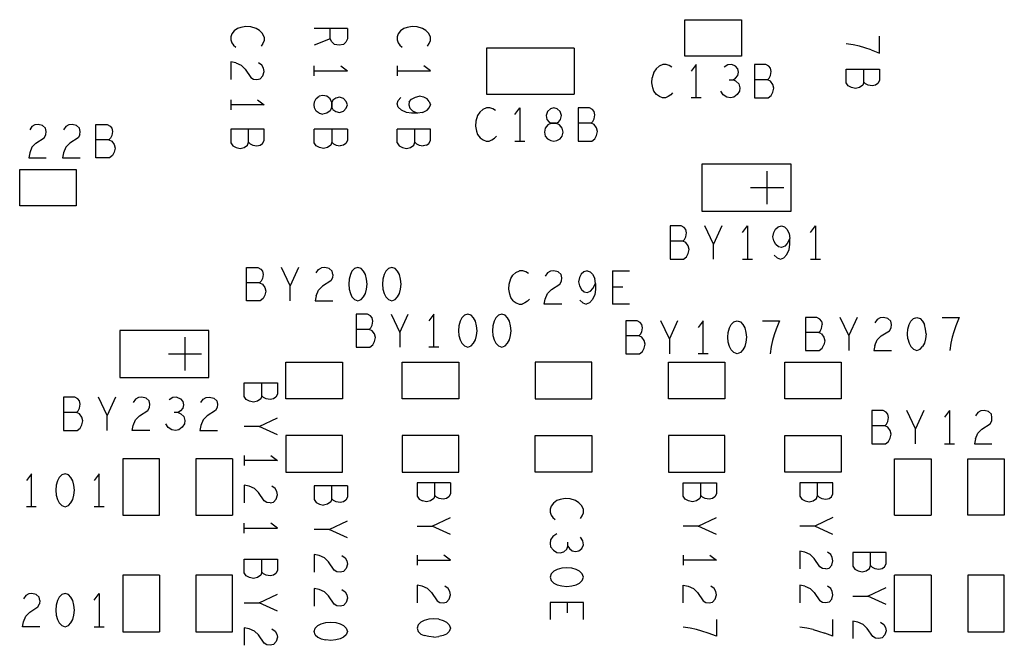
# Model space of a CAD drawing. Extents: x 17.9 to 50.9, y 20.7 to 41.7.
# Tile 7 of 15: x 29.7 to 32.7, y 32.5 to 34.4. Entities that reach past the tile are written whole.
import ezdxf

# ---------------------------------------------------------------- set-up
doc = ezdxf.new("R2010")
doc.units = 0
doc.layers.add('RVP8-IFD_F_bas', color=2, linetype='CONTINUOUS')

msp = doc.modelspace()

# ---------------------------------------------------------------- linework, layer by layer
at = {"layer": 'RVP8-IFD_F_bas'}
for points in [[(30.428, 34.312), (30.423, 34.323), (30.414, 34.332), (30.404, 34.339), (30.388, 34.344), (30.373, 34.345), (30.358, 34.342), (30.348, 34.339), (30.338, 34.331), (30.331, 34.322), (30.328, 34.313), (30.328, 34.304), (30.331, 34.295), (30.336, 34.288), (30.343, 34.282)], [(30.678, 34.339), (30.578, 34.339)], [(30.678, 34.339), (30.678, 34.307), (30.673, 34.297), (30.666, 34.29), (30.653, 34.288), (30.639, 34.29), (30.631, 34.298), (30.626, 34.307), (30.578, 34.288)], [(30.626, 34.307), (30.626, 34.339)], [(30.873, 34.345), (30.858, 34.342), (30.848, 34.339), (30.838, 34.331), (30.831, 34.322), (30.828, 34.313), (30.828, 34.304), (30.831, 34.295), (30.836, 34.288), (30.843, 34.282)], [(30.888, 34.344), (30.873, 34.345)], [(30.919, 34.285), (30.924, 34.293), (30.928, 34.302), (30.928, 34.312), (30.923, 34.323), (30.914, 34.332), (30.904, 34.339), (30.888, 34.344)], [(30.428, 34.312), (30.428, 34.302), (30.424, 34.293), (30.419, 34.285)], [(32.253, 34.274), (32.278, 34.264), (32.278, 34.315)], [(31.096, 34.279), (31.096, 34.141), (31.36, 34.141)], [(31.36, 34.279), (31.096, 34.279)], [(31.36, 34.279), (31.36, 34.141)], [(32.253, 34.274), (32.234, 34.28), (32.218, 34.285), (32.199, 34.289), (32.178, 34.292)], [(30.328, 34.238), (30.328, 34.185)], [(30.343, 34.235), (30.328, 34.238)], [(30.343, 34.235), (30.359, 34.228), (30.371, 34.216), (30.388, 34.191), (30.396, 34.186), (30.406, 34.185), (30.416, 34.187), (30.424, 34.196), (30.428, 34.209), (30.426, 34.219), (30.421, 34.228), (30.411, 34.235)], [(30.578, 34.196), (30.578, 34.226)], [(30.658, 34.226), (30.678, 34.211)], [(30.828, 34.226), (30.828, 34.196)], [(30.928, 34.211), (30.908, 34.226)], [(31.653, 34.222), (31.645, 34.227), (31.636, 34.23), (31.626, 34.23), (31.615, 34.225), (31.606, 34.217), (31.599, 34.207), (31.594, 34.19)], [(31.727, 34.13), (31.727, 34.23), (31.712, 34.21)], [(31.854, 34.207), (31.852, 34.217), (31.845, 34.225), (31.834, 34.23), (31.822, 34.229), (31.811, 34.222)], [(31.936, 34.23), (31.902, 34.23), (31.902, 34.13), (31.943, 34.13), (31.952, 34.137), (31.957, 34.147), (31.96, 34.159), (31.957, 34.17), (31.95, 34.18), (31.941, 34.184), (31.902, 34.184)], [(31.941, 34.184), (31.946, 34.189), (31.95, 34.197), (31.952, 34.209), (31.95, 34.219), (31.945, 34.225), (31.936, 34.23)], [(30.578, 34.211), (30.678, 34.211)], [(30.828, 34.211), (30.928, 34.211)], [(31.656, 34.145), (31.65, 34.139), (31.642, 34.134), (31.634, 34.13), (31.625, 34.13), (31.616, 34.134), (31.607, 34.14), (31.599, 34.15), (31.596, 34.16), (31.593, 34.175), (31.594, 34.19)], [(31.826, 34.184), (31.838, 34.184), (31.845, 34.189), (31.852, 34.197), (31.854, 34.207)], [(32.231, 34.177), (32.231, 34.216)], [(31.846, 34.18), (31.855, 34.172), (31.858, 34.16), (31.857, 34.15), (31.85, 34.14), (31.84, 34.132), (31.83, 34.13), (31.819, 34.132), (31.808, 34.139), (31.801, 34.15)], [(31.846, 34.18), (31.838, 34.184)], [(30.593, 34.084), (30.584, 34.09), (30.579, 34.1), (30.578, 34.109), (30.579, 34.118), (30.584, 34.128), (30.593, 34.135)], [(30.634, 34.095), (30.631, 34.103), (30.631, 34.116), (30.626, 34.127), (30.616, 34.135), (30.604, 34.137), (30.593, 34.135)], [(30.654, 34.132), (30.643, 34.129), (30.634, 34.123), (30.631, 34.116), (30.631, 34.103), (30.626, 34.091), (30.616, 34.084), (30.604, 34.081)], [(30.643, 34.089), (30.654, 34.086), (30.666, 34.09), (30.674, 34.099), (30.678, 34.109), (30.674, 34.119), (30.666, 34.128), (30.654, 34.132)], [(30.856, 34.086), (30.841, 34.093), (30.831, 34.102), (30.828, 34.112), (30.831, 34.122), (30.839, 34.131)], [(30.864, 34.118), (30.871, 34.126), (30.883, 34.132), (30.894, 34.135)], [(30.924, 34.119), (30.918, 34.127), (30.908, 34.132), (30.894, 34.135)], [(31.742, 34.13), (31.712, 34.13)], [(30.408, 34.124), (30.428, 34.109), (30.328, 34.109)], [(30.328, 34.124), (30.328, 34.094)], [(30.864, 34.118), (30.863, 34.109), (30.866, 34.099), (30.874, 34.091), (30.889, 34.084), (30.871, 34.084), (30.856, 34.086)], [(30.904, 34.086), (30.918, 34.093), (30.924, 34.1), (30.928, 34.109)], [(30.924, 34.119), (30.928, 34.109)], [(31.123, 34.092), (31.115, 34.097), (31.106, 34.1), (31.096, 34.1), (31.085, 34.095), (31.076, 34.087), (31.069, 34.077), (31.064, 34.06), (31.063, 34.045), (31.066, 34.03), (31.069, 34.02), (31.077, 34.01), (31.086, 34.004), (31.095, 34), (31.104, 34), (31.112, 34.004), (31.12, 34.009), (31.126, 34.015)], [(31.182, 34.08), (31.197, 34.1)], [(31.197, 34.1), (31.197, 34)], [(31.372, 34.1), (31.372, 34), (31.413, 34), (31.422, 34.007), (31.427, 34.017), (31.43, 34.029), (31.427, 34.04), (31.42, 34.05), (31.411, 34.054), (31.372, 34.054)], [(31.411, 34.054), (31.416, 34.059), (31.42, 34.067), (31.422, 34.079), (31.42, 34.089), (31.415, 34.095), (31.406, 34.1), (31.372, 34.1)], [(30.593, 34.084), (30.604, 34.081)], [(30.634, 34.095), (30.643, 34.089)], [(30.904, 34.086), (30.889, 34.084)], [(29.773, 34.029), (29.771, 34.039), (29.762, 34.047), (29.749, 34.05), (29.739, 34.049), (29.73, 34.044), (29.723, 34.034)], [(29.874, 34.019), (29.875, 34.029), (29.873, 34.039), (29.864, 34.047), (29.851, 34.05), (29.841, 34.049), (29.832, 34.044), (29.825, 34.034)], [(29.963, 33.95), (29.922, 33.95), (29.922, 34.05), (29.956, 34.05)], [(29.956, 34.05), (29.965, 34.045), (29.97, 34.039), (29.972, 34.029), (29.97, 34.017), (29.966, 34.009)], [(29.742, 33.994), (29.767, 34.01), (29.772, 34.019), (29.773, 34.029)], [(29.874, 34.019), (29.869, 34.01), (29.844, 33.994), (29.832, 33.982), (29.825, 33.965), (29.822, 33.95), (29.875, 33.95)], [(30.328, 34.036), (30.328, 33.995), (30.334, 33.986), (30.344, 33.981), (30.356, 33.978), (30.368, 33.981), (30.378, 33.988), (30.381, 33.997), (30.381, 34.036)], [(30.381, 33.997), (30.386, 33.992), (30.394, 33.988), (30.406, 33.986), (30.416, 33.988), (30.423, 33.993), (30.428, 34.002), (30.428, 34.036), (30.328, 34.036)], [(30.606, 33.978), (30.594, 33.981), (30.584, 33.986), (30.578, 33.995), (30.578, 34.036)], [(30.678, 34.036), (30.578, 34.036)], [(30.631, 34.036), (30.631, 33.997), (30.628, 33.988), (30.618, 33.981), (30.606, 33.978)], [(30.678, 34.036), (30.678, 34.002), (30.673, 33.993), (30.666, 33.988), (30.656, 33.986)], [(30.828, 33.995), (30.834, 33.986), (30.844, 33.981), (30.856, 33.978), (30.868, 33.981), (30.878, 33.988), (30.881, 33.997), (30.881, 34.036)], [(30.828, 33.995), (30.828, 34.036)], [(30.916, 33.988), (30.923, 33.993), (30.928, 34.002), (30.928, 34.036), (30.828, 34.036)], [(29.742, 33.994), (29.73, 33.982), (29.723, 33.965), (29.72, 33.95), (29.773, 33.95)], [(29.966, 34.009), (29.961, 34.004), (29.922, 34.004)], [(29.961, 34.004), (29.97, 34), (29.977, 33.99), (29.98, 33.979), (29.977, 33.967), (29.972, 33.957), (29.963, 33.95)], [(30.631, 33.997), (30.636, 33.992), (30.644, 33.988), (30.656, 33.986)], [(30.881, 33.997), (30.886, 33.992), (30.894, 33.988), (30.906, 33.986)], [(30.916, 33.988), (30.906, 33.986)], [(31.182, 34), (31.212, 34)], [(31.94, 33.81), (31.94, 33.91)], [(31.89, 33.86), (31.99, 33.86)], [(31.687, 33.699), (31.692, 33.704), (31.696, 33.712), (31.698, 33.724), (31.696, 33.734), (31.691, 33.74), (31.682, 33.745), (31.648, 33.745), (31.648, 33.645)], [(31.779, 33.645), (31.779, 33.69), (31.753, 33.745)], [(31.804, 33.745), (31.779, 33.69)], [(31.866, 33.725), (31.881, 33.745), (31.881, 33.645)], [(31.961, 33.657), (31.97, 33.649), (31.98, 33.645), (31.99, 33.649), (31.999, 33.659), (32.006, 33.674), (32.008, 33.689), (32.008, 33.707), (32, 33.692), (31.993, 33.684), (31.983, 33.68), (31.974, 33.682), (31.966, 33.689), (31.96, 33.7), (31.957, 33.712), (31.96, 33.725), (31.965, 33.735), (31.973, 33.742), (31.983, 33.745), (31.992, 33.742), (31.999, 33.735), (32.006, 33.722), (32.008, 33.707)], [(32.07, 33.725), (32.085, 33.745), (32.085, 33.645)], [(31.648, 33.645), (31.689, 33.645), (31.698, 33.652), (31.703, 33.662), (31.706, 33.674), (31.703, 33.685), (31.696, 33.695), (31.687, 33.699), (31.648, 33.699)], [(31.866, 33.645), (31.896, 33.645)], [(32.07, 33.645), (32.1, 33.645)], [(30.416, 33.52), (30.375, 33.52), (30.375, 33.62), (30.409, 33.62), (30.418, 33.615), (30.423, 33.609), (30.425, 33.599), (30.423, 33.587), (30.419, 33.579), (30.414, 33.574), (30.375, 33.574)], [(30.506, 33.52), (30.506, 33.565), (30.48, 33.62)], [(30.531, 33.62), (30.506, 33.565)], [(30.584, 33.604), (30.591, 33.614), (30.6, 33.619)], [(30.634, 33.599), (30.633, 33.589), (30.628, 33.58), (30.603, 33.564), (30.591, 33.552)], [(30.634, 33.599), (30.632, 33.609), (30.623, 33.617), (30.61, 33.62), (30.6, 33.619)], [(30.812, 33.62), (30.802, 33.617), (30.794, 33.609), (30.789, 33.599), (30.785, 33.585), (30.784, 33.57), (30.785, 33.555), (30.789, 33.542), (30.794, 33.532), (30.802, 33.524), (30.812, 33.52), (30.822, 33.524), (30.829, 33.532), (30.835, 33.542), (30.838, 33.555)], [(30.835, 33.599), (30.829, 33.609), (30.822, 33.617), (30.812, 33.62)], [(30.838, 33.555), (30.84, 33.57), (30.838, 33.585), (30.835, 33.599)], [(31.177, 33.52), (31.169, 33.53), (31.166, 33.54), (31.163, 33.555), (31.164, 33.57), (31.169, 33.587), (31.176, 33.597), (31.185, 33.605), (31.196, 33.61)], [(31.223, 33.602), (31.215, 33.607), (31.206, 33.61), (31.196, 33.61)], [(31.323, 33.51), (31.27, 33.51), (31.273, 33.525), (31.28, 33.542), (31.292, 33.554), (31.317, 33.57), (31.322, 33.579), (31.323, 33.589), (31.321, 33.599), (31.312, 33.607), (31.299, 33.61), (31.289, 33.609), (31.28, 33.604), (31.273, 33.594)], [(31.399, 33.61), (31.389, 33.607), (31.381, 33.6), (31.376, 33.59), (31.373, 33.577), (31.376, 33.565), (31.382, 33.554), (31.39, 33.547), (31.399, 33.545)], [(31.399, 33.61), (31.408, 33.607), (31.415, 33.6), (31.422, 33.587)], [(31.475, 33.61), (31.526, 33.61)], [(31.475, 33.61), (31.475, 33.51)], [(30.414, 33.574), (30.423, 33.57), (30.43, 33.56), (30.433, 33.549), (30.43, 33.537), (30.425, 33.527), (30.416, 33.52)], [(31.399, 33.545), (31.409, 33.549), (31.416, 33.557), (31.424, 33.572), (31.424, 33.554), (31.422, 33.539)], [(31.424, 33.572), (31.422, 33.587)], [(30.584, 33.535), (30.591, 33.552)], [(31.422, 33.539), (31.415, 33.524), (31.406, 33.514), (31.396, 33.51)], [(31.475, 33.562), (31.506, 33.562)], [(30.584, 33.535), (30.581, 33.52), (30.634, 33.52)], [(31.177, 33.52), (31.186, 33.514), (31.195, 33.51), (31.204, 33.51)], [(31.226, 33.525), (31.22, 33.519), (31.212, 33.514), (31.204, 33.51)], [(31.377, 33.522), (31.386, 33.514), (31.396, 33.51)], [(31.526, 33.51), (31.475, 33.51)], [(30.705, 33.48), (30.705, 33.38), (30.746, 33.38), (30.755, 33.387), (30.76, 33.397), (30.763, 33.409), (30.76, 33.42), (30.753, 33.43), (30.744, 33.434), (30.705, 33.434)], [(30.744, 33.434), (30.749, 33.439), (30.753, 33.447), (30.755, 33.459), (30.753, 33.469), (30.748, 33.475), (30.739, 33.48), (30.705, 33.48)], [(30.81, 33.48), (30.836, 33.425), (30.836, 33.38)], [(30.836, 33.425), (30.861, 33.48)], [(30.938, 33.38), (30.938, 33.48), (30.923, 33.46)], [(31.563, 33.449), (31.558, 33.455), (31.549, 33.46), (31.515, 33.46), (31.515, 33.36), (31.556, 33.36), (31.565, 33.367), (31.57, 33.377), (31.573, 33.389), (31.57, 33.4), (31.563, 33.41), (31.554, 33.414), (31.515, 33.414)], [(31.554, 33.414), (31.559, 33.419), (31.563, 33.427), (31.565, 33.439), (31.563, 33.449)], [(31.646, 33.405), (31.62, 33.46)], [(31.671, 33.46), (31.646, 33.405), (31.646, 33.36)], [(31.748, 33.36), (31.748, 33.46), (31.733, 33.44)], [(31.926, 33.46), (31.977, 33.46)], [(31.977, 33.46), (31.967, 33.435), (31.961, 33.417), (31.956, 33.4), (31.952, 33.382), (31.949, 33.36)], [(32.089, 33.47), (32.055, 33.47), (32.055, 33.37), (32.096, 33.37), (32.105, 33.377)], [(32.098, 33.465), (32.089, 33.47)], [(32.103, 33.459), (32.098, 33.465)], [(32.103, 33.459), (32.105, 33.449)], [(32.103, 33.437), (32.105, 33.449)], [(32.186, 33.415), (32.16, 33.47)], [(32.211, 33.47), (32.186, 33.415), (32.186, 33.37)], [(32.264, 33.385), (32.271, 33.402), (32.283, 33.414), (32.308, 33.43), (32.313, 33.439), (32.314, 33.449), (32.312, 33.459), (32.303, 33.467), (32.29, 33.47), (32.28, 33.469), (32.271, 33.464), (32.264, 33.454)], [(32.363, 33.405), (32.362, 33.42), (32.363, 33.435), (32.367, 33.449), (32.372, 33.459), (32.38, 33.467), (32.39, 33.47), (32.4, 33.467)], [(32.4, 33.467), (32.407, 33.459), (32.413, 33.449)], [(32.418, 33.42), (32.416, 33.435), (32.413, 33.449)], [(32.466, 33.47), (32.517, 33.47), (32.507, 33.445), (32.501, 33.427), (32.496, 33.41), (32.492, 33.392), (32.489, 33.37)], [(32.094, 33.424), (32.055, 33.424)], [(32.094, 33.424), (32.099, 33.429), (32.103, 33.437)], [(32.103, 33.42), (32.094, 33.424)], [(32.103, 33.42), (32.11, 33.41), (32.113, 33.399), (32.11, 33.387)], [(32.418, 33.42), (32.416, 33.405), (32.413, 33.392), (32.407, 33.382)], [(30.19, 33.31), (30.19, 33.41)], [(32.363, 33.405), (32.367, 33.392), (32.372, 33.382), (32.38, 33.374), (32.39, 33.37), (32.4, 33.374), (32.407, 33.382)], [(30.14, 33.36), (30.24, 33.36)], [(30.953, 33.38), (30.923, 33.38)], [(31.763, 33.36), (31.733, 33.36)], [(32.105, 33.377), (32.11, 33.387)], [(32.264, 33.385), (32.261, 33.37)], [(32.261, 33.37), (32.314, 33.37)], [(30.421, 33.234), (30.421, 33.273)], [(29.864, 33.184), (29.869, 33.189), (29.873, 33.197), (29.875, 33.209), (29.873, 33.219), (29.868, 33.225), (29.859, 33.23), (29.825, 33.23), (29.825, 33.13)], [(29.956, 33.13), (29.956, 33.175), (29.93, 33.23)], [(29.981, 33.23), (29.956, 33.175)], [(30.084, 33.13), (30.031, 33.13), (30.034, 33.145), (30.041, 33.162), (30.053, 33.174), (30.078, 33.19), (30.083, 33.199), (30.084, 33.209), (30.082, 33.219), (30.073, 33.227), (30.06, 33.23), (30.05, 33.229), (30.041, 33.224), (30.034, 33.214)], [(30.165, 33.23), (30.153, 33.229), (30.142, 33.222)], [(30.165, 33.23), (30.176, 33.225), (30.183, 33.217), (30.185, 33.207), (30.183, 33.197), (30.176, 33.189), (30.169, 33.184), (30.157, 33.184)], [(30.238, 33.214), (30.245, 33.224), (30.254, 33.229), (30.264, 33.23), (30.277, 33.227), (30.286, 33.219), (30.288, 33.209), (30.287, 33.199), (30.282, 33.19), (30.257, 33.174), (30.245, 33.162), (30.238, 33.145), (30.235, 33.13), (30.288, 33.13)], [(29.825, 33.13), (29.866, 33.13), (29.875, 33.137), (29.88, 33.147), (29.883, 33.159), (29.88, 33.17), (29.873, 33.18), (29.864, 33.184), (29.825, 33.184)], [(30.169, 33.184), (30.177, 33.18), (30.186, 33.172), (30.189, 33.16), (30.188, 33.15), (30.181, 33.14), (30.171, 33.132), (30.161, 33.13), (30.15, 33.132), (30.139, 33.139), (30.132, 33.15)], [(32.294, 33.144), (32.299, 33.149), (32.303, 33.157), (32.305, 33.169), (32.303, 33.179), (32.298, 33.185), (32.289, 33.19), (32.255, 33.19), (32.255, 33.09)], [(32.386, 33.09), (32.386, 33.135), (32.36, 33.19)], [(32.411, 33.19), (32.386, 33.135)], [(32.488, 33.19), (32.473, 33.17)], [(32.488, 33.19), (32.488, 33.09)], [(32.566, 33.105), (32.573, 33.122), (32.585, 33.134), (32.61, 33.15), (32.615, 33.159), (32.616, 33.169), (32.614, 33.179), (32.605, 33.187), (32.592, 33.19), (32.582, 33.189), (32.573, 33.184), (32.566, 33.174)], [(30.413, 33.142), (30.468, 33.168)], [(30.468, 33.117), (30.413, 33.142), (30.368, 33.142)], [(32.255, 33.09), (32.296, 33.09), (32.305, 33.097), (32.31, 33.107), (32.313, 33.119), (32.31, 33.13), (32.303, 33.14), (32.294, 33.144), (32.255, 33.144)], [(32.566, 33.105), (32.563, 33.09)], [(32.473, 33.09), (32.503, 33.09)], [(32.563, 33.09), (32.616, 33.09)], [(30.223, 33.045), (30.223, 32.875), (30.333, 32.875)], [(30.333, 33.045), (30.223, 33.045)], [(30.333, 33.045), (30.333, 32.875)], [(30.368, 33.055), (30.368, 33.025)], [(30.468, 33.04), (30.368, 33.04)], [(30.448, 33.055), (30.468, 33.04)], [(32.323, 32.875), (32.323, 33.045)], [(32.323, 33.045), (32.433, 33.045), (32.433, 32.875)], [(29.728, 32.9), (29.728, 33), (29.713, 32.98)], [(29.932, 32.9), (29.932, 33), (29.917, 32.98)], [(30.446, 32.912), (30.436, 32.913), (30.428, 32.918), (30.411, 32.943), (30.399, 32.955), (30.383, 32.962), (30.368, 32.965), (30.368, 32.912)], [(30.446, 32.912), (30.456, 32.914), (30.464, 32.923), (30.468, 32.936), (30.466, 32.946), (30.461, 32.955), (30.451, 32.962)], [(30.578, 32.963), (30.578, 32.922), (30.584, 32.913), (30.594, 32.908), (30.606, 32.905)], [(30.678, 32.963), (30.578, 32.963)], [(30.631, 32.924), (30.631, 32.963)], [(30.678, 32.963), (30.678, 32.929), (30.673, 32.92), (30.666, 32.915)], [(30.888, 32.973), (30.888, 32.932), (30.894, 32.923), (30.904, 32.918)], [(30.988, 32.973), (30.888, 32.973)], [(30.941, 32.934), (30.941, 32.973)], [(30.988, 32.973), (30.988, 32.939), (30.983, 32.93), (30.976, 32.925)], [(31.741, 32.934), (31.741, 32.973)], [(32.038, 32.973), (32.038, 32.932), (32.044, 32.923), (32.054, 32.918), (32.066, 32.915), (32.078, 32.918), (32.088, 32.925), (32.091, 32.934), (32.091, 32.973)], [(32.104, 32.925), (32.116, 32.923), (32.126, 32.925), (32.133, 32.93), (32.138, 32.939), (32.138, 32.973), (32.038, 32.973)], [(30.666, 32.915), (30.656, 32.913), (30.644, 32.915), (30.636, 32.919), (30.631, 32.924), (30.628, 32.915), (30.618, 32.908), (30.606, 32.905)], [(30.976, 32.925), (30.966, 32.923), (30.954, 32.925), (30.946, 32.929), (30.941, 32.934), (30.938, 32.925), (30.928, 32.918), (30.916, 32.915), (30.904, 32.918)], [(31.348, 32.924), (31.333, 32.925), (31.318, 32.922), (31.308, 32.919), (31.298, 32.911), (31.291, 32.902), (31.288, 32.893), (31.288, 32.884), (31.291, 32.875), (31.296, 32.868), (31.303, 32.862)], [(31.379, 32.865), (31.384, 32.873), (31.388, 32.882), (31.388, 32.892), (31.383, 32.903), (31.374, 32.912), (31.364, 32.919), (31.348, 32.924)], [(32.091, 32.934), (32.096, 32.929), (32.104, 32.925)], [(29.743, 32.9), (29.713, 32.9)], [(29.947, 32.9), (29.917, 32.9)], [(30.678, 32.807), (30.623, 32.832), (30.678, 32.858)], [(30.988, 32.817), (30.933, 32.842), (30.988, 32.868)], [(31.733, 32.842), (31.788, 32.868)], [(32.138, 32.868), (32.083, 32.842), (32.038, 32.842)], [(32.323, 32.875), (32.433, 32.875)], [(30.368, 32.821), (30.368, 32.851)], [(30.368, 32.836), (30.468, 32.836), (30.448, 32.851)], [(30.623, 32.832), (30.578, 32.832)], [(30.888, 32.842), (30.933, 32.842)], [(31.788, 32.817), (31.733, 32.842), (31.688, 32.842)], [(32.138, 32.817), (32.083, 32.842)], [(31.308, 32.819), (31.296, 32.811), (31.289, 32.801), (31.288, 32.79), (31.289, 32.78), (31.298, 32.77), (31.308, 32.763), (31.318, 32.762), (31.329, 32.765), (31.338, 32.773), (31.341, 32.782), (31.341, 32.794)], [(31.341, 32.782), (31.346, 32.775), (31.354, 32.768), (31.364, 32.766), (31.374, 32.768), (31.383, 32.775), (31.388, 32.786), (31.386, 32.798), (31.379, 32.809)], [(30.418, 32.695), (30.408, 32.688), (30.396, 32.685), (30.384, 32.688), (30.374, 32.693), (30.368, 32.702), (30.368, 32.743), (30.468, 32.743), (30.468, 32.709), (30.463, 32.7), (30.456, 32.695), (30.446, 32.693)], [(30.421, 32.704), (30.421, 32.743)], [(30.578, 32.757), (30.578, 32.704)], [(30.593, 32.754), (30.578, 32.757)], [(30.656, 32.704), (30.646, 32.705), (30.638, 32.71), (30.621, 32.735), (30.609, 32.747), (30.593, 32.754)], [(30.661, 32.754), (30.671, 32.747), (30.676, 32.738), (30.678, 32.728), (30.674, 32.715), (30.666, 32.706), (30.656, 32.704)], [(30.888, 32.755), (30.888, 32.725)], [(30.888, 32.74), (30.988, 32.74)], [(30.988, 32.74), (30.968, 32.755)], [(31.688, 32.755), (31.688, 32.725)], [(31.788, 32.74), (31.688, 32.74)], [(31.768, 32.755), (31.788, 32.74)], [(32.038, 32.767), (32.038, 32.714)], [(32.098, 32.72), (32.081, 32.745), (32.069, 32.757), (32.053, 32.764), (32.038, 32.767)], [(32.116, 32.714), (32.126, 32.716), (32.134, 32.725), (32.138, 32.738), (32.136, 32.748), (32.131, 32.757), (32.121, 32.764)], [(32.198, 32.763), (32.198, 32.722), (32.204, 32.713), (32.214, 32.708), (32.226, 32.705), (32.238, 32.708), (32.248, 32.715), (32.251, 32.724), (32.251, 32.763)], [(32.251, 32.724), (32.256, 32.719), (32.264, 32.715), (32.276, 32.713), (32.286, 32.715), (32.293, 32.72), (32.298, 32.729), (32.298, 32.763), (32.198, 32.763)], [(32.116, 32.714), (32.106, 32.715), (32.098, 32.72)], [(30.003, 32.695), (30.003, 32.525), (30.113, 32.525)], [(30.113, 32.695), (30.003, 32.695)], [(30.113, 32.695), (30.113, 32.525)], [(30.426, 32.699), (30.421, 32.704), (30.418, 32.695)], [(30.446, 32.693), (30.434, 32.695), (30.426, 32.699)], [(32.433, 32.525), (32.323, 32.525), (32.323, 32.695)], [(32.433, 32.695), (32.323, 32.695)], [(32.433, 32.695), (32.433, 32.525)], [(30.578, 32.655), (30.578, 32.602)], [(30.593, 32.652), (30.578, 32.655)], [(30.656, 32.602), (30.646, 32.603), (30.638, 32.608), (30.621, 32.633), (30.609, 32.645), (30.593, 32.652)], [(30.661, 32.652), (30.671, 32.645), (30.676, 32.636), (30.678, 32.626), (30.674, 32.613), (30.666, 32.604), (30.656, 32.602)], [(30.888, 32.665), (30.888, 32.612)], [(30.931, 32.643), (30.919, 32.655), (30.903, 32.662), (30.888, 32.665)], [(30.931, 32.643), (30.948, 32.618), (30.956, 32.613), (30.966, 32.612), (30.976, 32.614), (30.984, 32.623), (30.988, 32.636), (30.986, 32.646), (30.981, 32.655), (30.971, 32.662)], [(31.688, 32.612), (31.688, 32.665), (31.703, 32.662), (31.719, 32.655), (31.731, 32.643), (31.748, 32.618), (31.756, 32.613), (31.766, 32.612), (31.776, 32.614), (31.784, 32.623), (31.788, 32.636), (31.786, 32.646), (31.781, 32.655), (31.771, 32.662)], [(32.038, 32.665), (32.038, 32.612)], [(32.053, 32.662), (32.038, 32.665)], [(32.053, 32.662), (32.069, 32.655), (32.081, 32.643), (32.098, 32.618)], [(32.126, 32.614), (32.134, 32.623), (32.138, 32.636), (32.136, 32.646), (32.131, 32.655), (32.121, 32.662)], [(32.198, 32.632), (32.243, 32.632), (32.298, 32.658)], [(29.754, 32.619), (29.752, 32.629), (29.743, 32.637), (29.73, 32.64), (29.72, 32.639), (29.711, 32.634), (29.704, 32.624)], [(29.917, 32.62), (29.932, 32.64), (29.932, 32.54)], [(30.368, 32.612), (30.413, 32.612), (30.468, 32.638)], [(32.298, 32.607), (32.243, 32.632)], [(29.754, 32.54), (29.701, 32.54), (29.704, 32.555), (29.711, 32.572), (29.723, 32.584), (29.748, 32.6), (29.753, 32.609)], [(29.754, 32.619), (29.753, 32.609)], [(30.468, 32.587), (30.413, 32.612)], [(31.388, 32.562), (31.388, 32.613), (31.288, 32.613), (31.288, 32.562)], [(31.339, 32.613), (31.339, 32.582)], [(32.126, 32.614), (32.116, 32.612), (32.106, 32.613), (32.098, 32.618)], [(30.923, 32.563), (30.909, 32.559), (30.899, 32.554)], [(30.953, 32.563), (30.938, 32.564), (30.923, 32.563)], [(30.953, 32.563), (30.966, 32.559), (30.976, 32.554), (30.984, 32.546), (30.988, 32.536), (30.984, 32.526), (30.976, 32.518), (30.966, 32.513), (30.953, 32.51)], [(31.788, 32.562), (31.788, 32.511)], [(32.138, 32.511), (32.138, 32.562)], [(29.917, 32.54), (29.947, 32.54)], [(30.428, 32.49), (30.411, 32.515), (30.399, 32.527), (30.383, 32.534), (30.368, 32.537), (30.368, 32.484)], [(30.451, 32.534), (30.461, 32.527), (30.466, 32.518), (30.468, 32.508), (30.464, 32.495), (30.456, 32.486), (30.446, 32.484), (30.436, 32.485), (30.428, 32.49)], [(30.581, 32.516), (30.578, 32.526), (30.581, 32.536), (30.589, 32.544), (30.599, 32.549)], [(30.599, 32.549), (30.613, 32.553), (30.628, 32.554), (30.643, 32.553), (30.656, 32.549), (30.666, 32.544), (30.674, 32.536), (30.678, 32.526)], [(30.899, 32.554), (30.891, 32.546), (30.888, 32.536), (30.891, 32.526), (30.899, 32.518), (30.909, 32.513)], [(31.788, 32.511), (31.763, 32.521), (31.744, 32.527), (31.728, 32.532), (31.709, 32.536), (31.688, 32.539)], [(32.078, 32.532), (32.059, 32.536), (32.038, 32.539)], [(32.078, 32.532), (32.094, 32.527), (32.113, 32.521)], [(32.276, 32.504), (32.266, 32.505), (32.258, 32.51), (32.241, 32.535), (32.229, 32.547), (32.213, 32.554), (32.198, 32.557), (32.198, 32.504)], [(32.281, 32.554), (32.291, 32.547), (32.296, 32.538), (32.298, 32.528), (32.294, 32.515), (32.286, 32.506), (32.276, 32.504)], [(30.581, 32.516), (30.589, 32.508), (30.599, 32.503), (30.613, 32.5)], [(30.678, 32.526), (30.674, 32.516), (30.666, 32.508), (30.656, 32.503), (30.643, 32.5), (30.628, 32.498), (30.613, 32.5)], [(30.938, 32.508), (30.923, 32.51), (30.909, 32.513)], [(30.938, 32.508), (30.953, 32.51)], [(32.138, 32.511), (32.113, 32.521)]]:
    msp.add_lwpolyline(points, dxfattribs=at)
for points in [[(31.863, 34.255), (31.693, 34.255), (31.693, 34.365), (31.863, 34.365), (31.863, 34.255)], [(32.256, 34.166), (32.244, 34.168), (32.236, 34.172), (32.231, 34.177), (32.228, 34.168), (32.218, 34.161), (32.206, 34.158), (32.194, 34.161), (32.184, 34.166), (32.178, 34.175), (32.178, 34.216), (32.278, 34.216), (32.278, 34.182), (32.273, 34.173), (32.266, 34.168), (32.256, 34.166)], [(31.299, 34.1), (31.289, 34.097), (31.28, 34.089), (31.276, 34.077), (31.278, 34.065), (31.285, 34.057), (31.292, 34.054), (31.281, 34.049), (31.273, 34.039), (31.271, 34.027), (31.273, 34.015), (31.28, 34.007), (31.29, 34.002), (31.299, 34), (31.308, 34.002), (31.318, 34.007), (31.324, 34.015), (31.327, 34.027), (31.324, 34.039), (31.316, 34.049), (31.305, 34.054), (31.292, 34.054), (31.305, 34.054), (31.313, 34.057), (31.319, 34.065), (31.322, 34.077), (31.318, 34.089), (31.309, 34.097), (31.299, 34.1)], [(31.744, 33.789), (32.012, 33.789), (32.012, 33.931), (31.744, 33.931), (31.744, 33.789)], [(29.693, 33.805), (29.693, 33.915), (29.863, 33.915), (29.863, 33.805), (29.693, 33.805)], [(30.733, 33.599), (30.727, 33.609), (30.72, 33.617), (30.71, 33.62), (30.7, 33.617), (30.692, 33.609), (30.687, 33.599), (30.683, 33.585), (30.682, 33.57), (30.683, 33.555), (30.687, 33.542), (30.692, 33.532), (30.7, 33.524), (30.71, 33.52), (30.72, 33.524), (30.727, 33.532), (30.733, 33.542), (30.736, 33.555), (30.738, 33.57), (30.736, 33.585), (30.733, 33.599)], [(31.013, 33.445), (31.012, 33.43), (31.013, 33.415), (31.017, 33.402), (31.022, 33.392), (31.03, 33.384), (31.04, 33.38), (31.05, 33.384), (31.057, 33.392), (31.063, 33.402), (31.066, 33.415), (31.068, 33.43), (31.066, 33.445), (31.063, 33.459), (31.057, 33.469), (31.05, 33.477), (31.04, 33.48), (31.03, 33.477), (31.022, 33.469), (31.017, 33.459), (31.013, 33.445)], [(31.114, 33.43), (31.115, 33.415), (31.119, 33.402), (31.124, 33.392), (31.132, 33.384), (31.142, 33.38), (31.152, 33.384), (31.159, 33.392), (31.165, 33.402), (31.168, 33.415), (31.17, 33.43), (31.168, 33.445), (31.165, 33.459), (31.159, 33.469), (31.152, 33.477), (31.142, 33.48), (31.132, 33.477), (31.124, 33.469), (31.119, 33.459), (31.115, 33.445), (31.114, 33.43)], [(31.873, 33.382), (31.867, 33.372), (31.86, 33.364), (31.85, 33.36), (31.84, 33.364), (31.832, 33.372), (31.827, 33.382), (31.823, 33.395), (31.822, 33.41), (31.823, 33.425), (31.827, 33.439), (31.832, 33.449), (31.84, 33.457), (31.85, 33.46), (31.86, 33.457), (31.867, 33.449), (31.873, 33.439), (31.876, 33.425), (31.878, 33.41), (31.876, 33.395), (31.873, 33.382)], [(29.994, 33.431), (29.994, 33.289), (30.262, 33.289), (30.262, 33.431), (29.994, 33.431)], [(30.663, 33.225), (30.493, 33.225), (30.493, 33.335), (30.663, 33.335), (30.663, 33.225)], [(31.013, 33.335), (31.013, 33.225), (30.843, 33.225), (30.843, 33.335), (31.013, 33.335)], [(31.413, 33.225), (31.413, 33.335), (31.243, 33.335), (31.243, 33.225), (31.413, 33.225)], [(31.813, 33.225), (31.643, 33.225), (31.643, 33.335), (31.813, 33.335), (31.813, 33.225)], [(32.163, 33.225), (31.993, 33.225), (31.993, 33.335), (32.163, 33.335), (32.163, 33.225)], [(30.456, 33.225), (30.446, 33.223), (30.434, 33.225), (30.426, 33.229), (30.421, 33.234), (30.418, 33.225), (30.408, 33.218), (30.396, 33.215), (30.384, 33.218), (30.374, 33.223), (30.368, 33.232), (30.368, 33.273), (30.468, 33.273), (30.468, 33.239), (30.463, 33.23), (30.456, 33.225)], [(30.663, 33.115), (30.493, 33.115), (30.493, 33.005), (30.663, 33.005), (30.663, 33.115)], [(31.013, 33.115), (30.843, 33.115), (30.843, 33.005), (31.013, 33.005), (31.013, 33.115)], [(31.413, 33.115), (31.413, 33.005), (31.243, 33.005), (31.243, 33.115), (31.413, 33.115)], [(31.813, 33.115), (31.643, 33.115), (31.643, 33.005), (31.813, 33.005), (31.813, 33.115)], [(32.163, 33.005), (31.993, 33.005), (31.993, 33.115), (32.163, 33.115), (32.163, 33.005)], [(30.113, 32.875), (30.113, 33.045), (30.003, 33.045), (30.003, 32.875), (30.113, 32.875)], [(32.543, 32.875), (32.543, 33.045), (32.653, 33.045), (32.653, 32.875), (32.543, 32.875)], [(29.856, 32.965), (29.853, 32.979), (29.847, 32.989), (29.84, 32.997), (29.83, 33), (29.82, 32.997), (29.812, 32.989), (29.807, 32.979), (29.803, 32.965), (29.802, 32.95), (29.803, 32.935), (29.807, 32.922), (29.812, 32.912), (29.82, 32.904), (29.83, 32.9), (29.84, 32.904), (29.847, 32.912), (29.853, 32.922), (29.856, 32.935), (29.858, 32.95), (29.856, 32.965)], [(31.776, 32.925), (31.766, 32.923), (31.754, 32.925), (31.746, 32.929), (31.741, 32.934), (31.738, 32.925), (31.728, 32.918), (31.716, 32.915), (31.704, 32.918), (31.694, 32.923), (31.688, 32.932), (31.688, 32.973), (31.788, 32.973), (31.788, 32.939), (31.783, 32.93), (31.776, 32.925)], [(31.338, 32.717), (31.323, 32.716), (31.309, 32.712), (31.299, 32.707), (31.291, 32.699), (31.288, 32.689), (31.291, 32.679), (31.299, 32.671), (31.309, 32.666), (31.323, 32.663), (31.338, 32.661), (31.353, 32.663), (31.366, 32.666), (31.376, 32.671), (31.384, 32.679), (31.388, 32.689), (31.384, 32.699), (31.376, 32.707), (31.366, 32.712), (31.353, 32.716), (31.338, 32.717)], [(30.223, 32.695), (30.223, 32.525), (30.333, 32.525), (30.333, 32.695), (30.223, 32.695)], [(32.543, 32.695), (32.543, 32.525), (32.653, 32.525), (32.653, 32.695), (32.543, 32.695)], [(29.803, 32.605), (29.802, 32.59), (29.803, 32.575), (29.807, 32.562), (29.812, 32.552), (29.82, 32.544), (29.83, 32.54), (29.84, 32.544), (29.847, 32.552), (29.853, 32.562), (29.856, 32.575), (29.858, 32.59), (29.856, 32.605), (29.853, 32.619), (29.847, 32.629), (29.84, 32.637), (29.83, 32.64), (29.82, 32.637), (29.812, 32.629), (29.807, 32.619), (29.803, 32.605)]]:
    msp.add_lwpolyline(points, close=True, dxfattribs=at)

doc.saveas('drawing.dxf')
